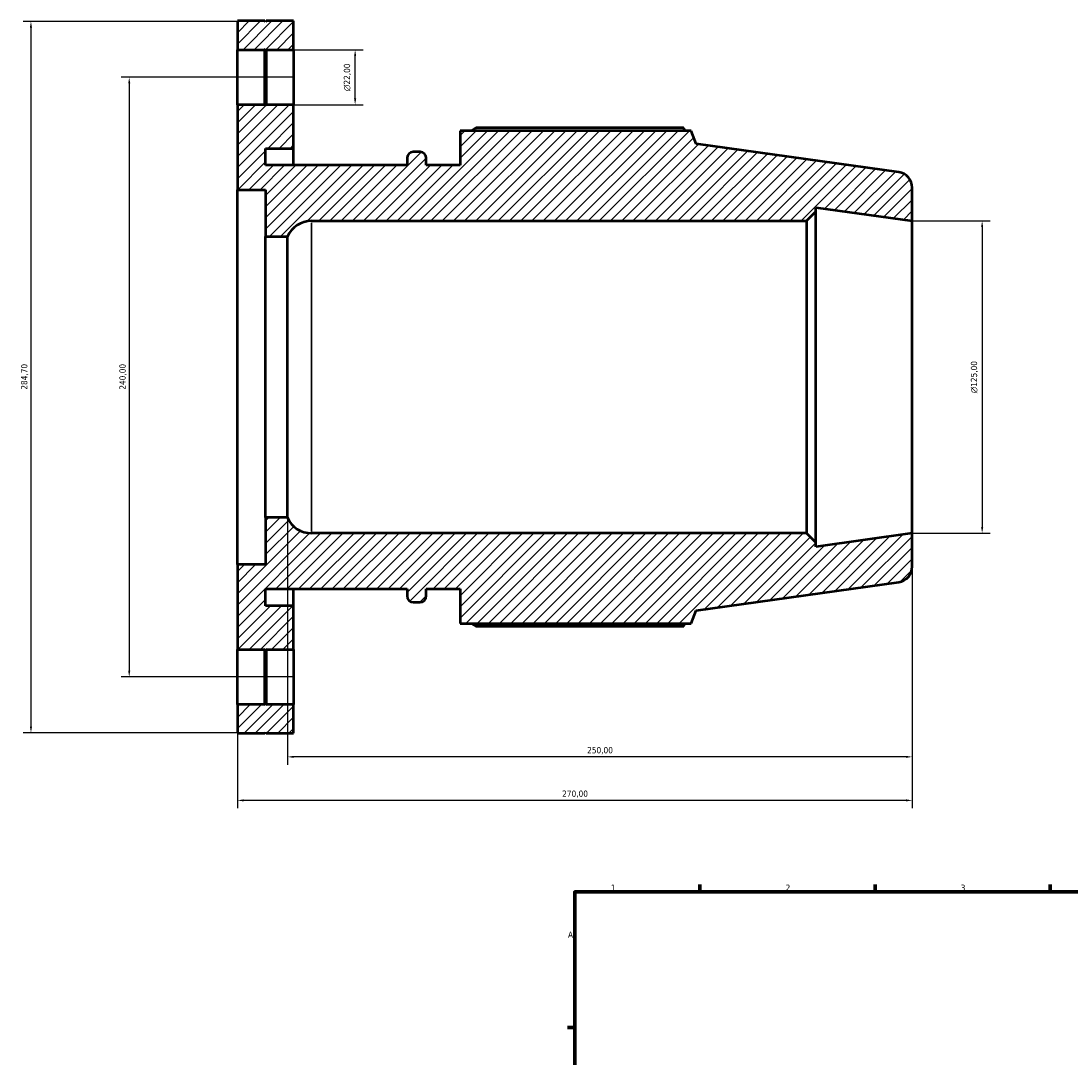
# Model space of a CAD drawing. Header units: millimetres. Extents: x -202 to 1216, y -175 to 952.
# Tile 4 of 7: x -202 to 219, y 508 to 922. Entities that reach past the tile are written whole.
import ezdxf

# ---------------------------------------------------------------- set-up
doc = ezdxf.new("R2010")
doc.units = ezdxf.units.MM
for name, color, linetype, lineweight in [('Border (ISO)', 7, 'Continuous', 70), ('Dimension (ISO)', 7, 'Continuous', 25), ('Hatch (ISO)', 7, 'Continuous', 18), ('Visible (ISO)', 7, 'Continuous', 50), ('Visible Narrow (ISO)', 7, 'Continuous', 35)]:
    doc.layers.add(name, color=color, linetype=linetype, lineweight=lineweight)
doc.styles.add('Note Text (ISO)', font='tahoma.ttf')
doc.dimstyles.new('Default (ISO)', dxfattribs={"dimtxt": 2.5, "dimasz": 2.5, "dimexe": 3.175, "dimexo": 0, "dimgap": 0.762, "dimtad": 1, "dimrnd": 1e-08, "dimzin": 0, "dimtxsty": 'Note Text (ISO)', "dimcen": 0.09, "dimdle": 10, "dimclrd": 256, "dimclre": 256, "dimclrt": 232, "dimazin": 0, "dimtfac": 1.40208, "dimtmove": 0, "dimatfit": 3, "dimfxl": 1, "dimtolj": 1, "dimtzin": 0, "dimlwd": -1, "dimlwe": -1, "dimarcsym": 0})

# ---------------------------------------------------------------- blocks, each defined once
blk = doc.blocks.new('Borders Default Border')
at = {"layer": 'Border (ISO)'}
for p, q in [((70.08, 574), (70.08, 576.9)), ((140.17, 574), (140.17, 576.9)), ((210.25, 574), (210.25, 576.9)), ((20, 519.75), (17.1, 519.75))]:
    blk.add_line(p, q, dxfattribs=at)
at = {"layer": 'Border (ISO)', "flags": 128}
blk.add_lwpolyline([(20, 20), (20, 574), (821, 574), (821, 20), (20, 20)], dxfattribs=at)
at = {"layer": 'Border (ISO)', "color": 232, "true_color": 0xca0064, "char_height": 2.5, "attachment_point": 7, "style": 'Note Text (ISO)'}
for s, insert in [('1', (34.48, 574.4)), ('2', (104.37, 574.4)), ('3', (174.43, 574.35)), ('A', (17.29, 555.62))]:
    blk.add_mtext(s, dxfattribs=dict(at, insert=insert))
blk = doc.blocks.new('*D7')
at = {"layer": 'Defpoints', "color": 0, "transparency": 16777216}
for p in [(155, 717.5), (-115, 705), (-115, 610.6)]:
    blk.add_point(p, dxfattribs=at)
at = {"layer": 'Dimension (ISO)', "transparency": 16777216}
for p, q in [((155, 717.5), (155, 607.43)), ((-115, 705), (-115, 607.43)), ((152.5, 610.6), (-112.5, 610.6))]:
    blk.add_line(p, q, dxfattribs=at)
for points in [[(-112.5, 611.02), (-112.5, 610.18), (-115, 610.6)], [(152.5, 611.02), (152.5, 610.18), (155, 610.6)]]:
    blk.add_solid(points, dxfattribs=at)
at = {"layer": 'Dimension (ISO)', "color": 232, "true_color": 0xca0064, "transparency": 16777216, "insert": (14.95, 614.54), "char_height": 2.5, "attachment_point": 1, "style": 'Note Text (ISO)'}
blk.add_mtext('\\A1;270,00', dxfattribs=at)
blk = doc.blocks.new('*D8')
at = {"layer": 'Defpoints', "color": 0, "transparency": 16777216}
for p in [(-92.5, 900), (-158.28, 660), (-92.5, 660)]:
    blk.add_point(p, dxfattribs=at)
at = {"layer": 'Dimension (ISO)', "transparency": 16777216}
for p, q in [((-92.5, 900), (-161.46, 900)), ((-158.28, 897.5), (-158.28, 662.5)), ((-92.5, 660), (-161.46, 660))]:
    blk.add_line(p, q, dxfattribs=at)
for points in [[(-158.7, 897.5), (-157.86, 897.5), (-158.28, 900)], [(-158.7, 662.5), (-157.86, 662.5), (-158.28, 660)]]:
    blk.add_solid(points, dxfattribs=at)
at = {"layer": 'Dimension (ISO)', "color": 232, "true_color": 0xca0064, "transparency": 16777216, "insert": (-162.22, 774.95), "char_height": 2.5, "attachment_point": 1, "rotation": 90, "style": 'Note Text (ISO)'}
blk.add_mtext('\\A1;240,00', dxfattribs=at)
blk = doc.blocks.new('*D9')
at = {"layer": 'Defpoints', "color": 0, "transparency": 16777216}
for p in [(-103.6, 922.35), (-197.6, 637.65), (-103.6, 637.65)]:
    blk.add_point(p, dxfattribs=at)
at = {"layer": 'Dimension (ISO)', "transparency": 16777216}
for p, q in [((-103.6, 922.35), (-200.77, 922.35)), ((-197.6, 919.85), (-197.6, 640.15)), ((-103.6, 637.65), (-200.77, 637.65))]:
    blk.add_line(p, q, dxfattribs=at)
for points in [[(-198.02, 919.85), (-197.18, 919.85), (-197.6, 922.35)], [(-198.02, 640.15), (-197.18, 640.15), (-197.6, 637.65)]]:
    blk.add_solid(points, dxfattribs=at)
at = {"layer": 'Dimension (ISO)', "color": 232, "true_color": 0xca0064, "transparency": 16777216, "insert": (-201.54, 774.95), "char_height": 2.5, "attachment_point": 1, "rotation": 90, "style": 'Note Text (ISO)'}
blk.add_mtext('\\A1;284,70', dxfattribs=at)
blk = doc.blocks.new('*D10')
at = {"layer": 'Defpoints', "color": 0, "transparency": 16777216}
for p in [(-95, 723.75), (155, 717.5), (-95, 628.02)]:
    blk.add_point(p, dxfattribs=at)
at = {"layer": 'Dimension (ISO)', "transparency": 16777216}
for p, q in [((-95, 723.75), (-95, 624.84)), ((155, 717.5), (155, 624.84)), ((152.5, 628.02), (-92.5, 628.02))]:
    blk.add_line(p, q, dxfattribs=at)
for points in [[(-92.5, 628.43), (-92.5, 627.6), (-95, 628.02)], [(152.5, 628.43), (152.5, 627.6), (155, 628.02)]]:
    blk.add_solid(points, dxfattribs=at)
at = {"layer": 'Dimension (ISO)', "color": 232, "true_color": 0xca0064, "transparency": 16777216, "insert": (24.95, 631.95), "char_height": 2.5, "attachment_point": 1, "style": 'Note Text (ISO)'}
blk.add_mtext('\\A1;250,00', dxfattribs=at)
blk = doc.blocks.new('*D11')
at = {"layer": 'Defpoints', "color": 0, "transparency": 16777216}
for p in [(-92.5, 911), (-67.89, 911), (-92.5, 889)]:
    blk.add_point(p, dxfattribs=at)
at = {"layer": 'Dimension (ISO)', "transparency": 16777216}
for p, q in [((-92.5, 911), (-64.71, 911)), ((-67.89, 891.5), (-67.89, 908.5)), ((-92.5, 889), (-64.71, 889))]:
    blk.add_line(p, q, dxfattribs=at)
for points in [[(-68.3, 908.5), (-67.47, 908.5), (-67.89, 911)], [(-68.3, 891.5), (-67.47, 891.5), (-67.89, 889)]]:
    blk.add_solid(points, dxfattribs=at)
at = {"layer": 'Dimension (ISO)', "color": 232, "true_color": 0xca0064, "transparency": 16777216, "insert": (-72.41, 894.44), "char_height": 2.5, "attachment_point": 1, "rotation": 90, "style": 'Note Text (ISO)'}
blk.add_mtext('\\A1;\\fAIGDT|b0|i0;\\H2.5000;\\ln\\fTahoma|b0|i0;\\H2.5000;22,00', dxfattribs=at)
blk = doc.blocks.new('*D12')
at = {"layer": 'Defpoints', "color": 0, "transparency": 16777216}
for p in [(155, 842.5), (155, 717.5), (183, 717.5)]:
    blk.add_point(p, dxfattribs=at)
at = {"layer": 'Dimension (ISO)', "transparency": 16777216}
for p, q in [((155, 842.5), (186.18, 842.5)), ((183, 840), (183, 720)), ((155, 717.5), (186.18, 717.5))]:
    blk.add_line(p, q, dxfattribs=at)
for points in [[(182.58, 840), (183.42, 840), (183, 842.5)], [(182.58, 720), (183.42, 720), (183, 717.5)]]:
    blk.add_solid(points, dxfattribs=at)
at = {"layer": 'Dimension (ISO)', "color": 232, "true_color": 0xca0064, "transparency": 16777216, "insert": (178.48, 773.51), "char_height": 2.5, "attachment_point": 1, "rotation": 90, "style": 'Note Text (ISO)'}
blk.add_mtext('\\A1;\\fAIGDT|b0|i0;\\H2.5000;\\ln\\fTahoma|b0|i0;\\H2.5000;125,00', dxfattribs=at)

msp = doc.modelspace()

# ---------------------------------------------------------------- hatches: boundary and pattern name
at = {"layer": 'Hatch (ISO)'}
h = msp.add_hatch(dxfattribs=at)
h.set_pattern_fill('ANSI31', color=256, scale=25.4, style=0)
h.set_pattern_definition([(45, (0, 0), (-2.245064, 2.245064), [])])
h.paths.add_polyline_path([(-103.45, 649), (-103.75, 648.7), (-104.05, 649), (-115, 649), (-115, 637.5), (-104.05, 637.5), (-103.75, 637.8), (-103.45, 637.5), (-92.5, 637.5), (-92.5, 649)])
h.paths.add_polyline_path([(-103.75, 911.3), (-103.45, 911), (-92.5, 911), (-92.5, 922.5), (-103.45, 922.5), (-103.75, 922.2), (-104.05, 922.5), (-115, 922.5), (-115, 911), (-104.05, 911)])
edge = h.paths.add_edge_path()
edge.add_ellipse((148.75, 704.183), major_axis=(0.87, -6.189), ratio=1, start_angle=0, end_angle=82)
edge.add_line((155, 704.183), (155, 717.5))
edge.add_line((155, 717.5), (116.429, 712.079))
edge.add_line((116.429, 712.079), (116.429, 713.75))
edge.add_line((116.429, 713.75), (112.679, 717.5))
edge.add_line((112.679, 717.5), (-85.334, 717.5))
edge.add_ellipse((-85.334, 728.1), major_axis=(0, -10.6), ratio=1, start_angle=294.22854, end_angle=360, ccw=False)
edge.add_line((-95, 723.75), (-103.75, 723.75))
edge.add_line((-103.75, 723.75), (-103.75, 705))
edge.add_line((-103.75, 705), (-115, 705))
edge.add_line((-115, 705), (-115, 671))
edge.add_line((-115, 671), (-104.05, 671))
edge.add_line((-104.05, 671), (-103.75, 671.3))
edge.add_line((-103.75, 671.3), (-103.45, 671))
edge.add_line((-103.45, 671), (-92.5, 671))
edge.add_line((-92.5, 671), (-92.5, 688.475))
edge.add_line((-92.5, 688.475), (-103.75, 688.475))
edge.add_line((-103.75, 688.475), (-103.75, 695.2))
edge.add_line((-103.75, 695.2), (-47.114, 695.2))
edge.add_line((-47.114, 695.2), (-47.114, 692.4))
edge.add_ellipse((-44.614, 692.4), major_axis=(-2.5, 0), ratio=1, start_angle=0, end_angle=90)
edge.add_line((-44.614, 689.9), (-41.9, 689.9))
edge.add_ellipse((-41.9, 692.4), major_axis=(0, -2.5), ratio=1, start_angle=0, end_angle=90)
edge.add_line((-39.4, 692.4), (-39.4, 695.2))
edge.add_line((-39.4, 695.2), (-25.9, 695.2))
edge.add_line((-25.9, 695.2), (-25.9, 681.42))
edge.add_line((-25.9, 681.42), (66.504, 681.42))
edge.add_line((66.504, 681.42), (68.6, 686.607))
edge.add_line((68.6, 686.607), (149.62, 697.994))
edge = h.paths.add_edge_path()
edge.add_ellipse((148.75, 855.817), major_axis=(6.25, 0), ratio=1, start_angle=0, end_angle=82)
edge.add_line((149.62, 862.006), (68.6, 873.393))
edge.add_line((68.6, 873.393), (66.504, 878.58))
edge.add_line((66.504, 878.58), (-25.9, 878.58))
edge.add_line((-25.9, 878.58), (-25.9, 864.8))
edge.add_line((-25.9, 864.8), (-39.4, 864.8))
edge.add_line((-39.4, 864.8), (-39.4, 867.6))
edge.add_ellipse((-41.9, 867.6), major_axis=(2.5, 0), ratio=1, start_angle=0, end_angle=90)
edge.add_line((-41.9, 870.1), (-44.614, 870.1))
edge.add_ellipse((-44.614, 867.6), major_axis=(0, 2.5), ratio=1, start_angle=0, end_angle=90)
edge.add_line((-47.114, 867.6), (-47.114, 864.8))
edge.add_line((-47.114, 864.8), (-103.75, 864.8))
edge.add_line((-103.75, 864.8), (-103.75, 871.525))
edge.add_line((-103.75, 871.525), (-92.5, 871.525))
edge.add_line((-92.5, 871.525), (-92.5, 889))
edge.add_line((-92.5, 889), (-103.45, 889))
edge.add_line((-103.45, 889), (-103.75, 888.7))
edge.add_line((-103.75, 888.7), (-104.05, 889))
edge.add_line((-104.05, 889), (-115, 889))
edge.add_line((-115, 889), (-115, 855))
edge.add_line((-115, 855), (-103.75, 855))
edge.add_line((-103.75, 855), (-103.75, 836.25))
edge.add_line((-103.75, 836.25), (-95, 836.25))
edge.add_ellipse((-85.334, 831.9), major_axis=(-9.666, 4.35), ratio=1, start_angle=294.22854, end_angle=360, ccw=False)
edge.add_line((-85.334, 842.5), (112.679, 842.5))
edge.add_line((112.679, 842.5), (116.429, 846.25))
edge.add_line((116.429, 846.25), (116.429, 847.921))
edge.add_line((116.429, 847.921), (155, 842.5))
edge.add_line((155, 842.5), (155, 855.817))

# ---------------------------------------------------------------- linework, layer by layer
at = {"layer": 'Visible (ISO)'}
for p, q in [((-104.05, 922.5), (-115, 922.5)), ((-115, 922.5), (-115, 911)), ((-103.75, 922.2), (-104.05, 922.5)), ((-103.45, 922.5), (-103.75, 922.2)), ((-92.5, 922.5), (-103.45, 922.5)), ((-92.5, 911), (-92.5, 922.5)), ((-115, 911), (-104.05, 911)), ((-115, 889), (-115, 911)), ((-104.05, 911), (-103.75, 911.3)), ((-104.05, 889), (-104.05, 911)), ((-103.75, 911.3), (-103.45, 911)), ((-103.75, 911.3), (-103.75, 888.7)), ((-103.45, 911), (-92.5, 911)), ((-103.45, 911), (-103.45, 889)), ((-92.5, 911), (-92.5, 889)), ((-104.05, 889), (-115, 889)), ((-115, 889), (-115, 855)), ((-103.75, 888.7), (-104.05, 889)), ((-103.45, 889), (-103.75, 888.7)), ((-92.5, 889), (-103.45, 889)), ((-92.5, 871.525), (-92.5, 889)), ((66.504, 878.58), (-25.9, 878.58)), ((-25.9, 878.58), (-25.9, 864.8)), ((63.506, 879.738), (-19.54, 879.738)), ((68.6, 873.393), (66.504, 878.58)), ((-103.75, 864.8), (-103.75, 871.525)), ((-103.75, 871.525), (-92.5, 871.525)), ((-92.5, 864.8), (-92.5, 871.525)), ((-41.9, 870.1), (-44.614, 870.1)), ((149.62, 862.006), (68.6, 873.393)), ((-47.114, 867.6), (-47.114, 864.8)), ((-39.4, 864.8), (-39.4, 867.6)), ((-47.114, 864.8), (-103.75, 864.8)), ((-25.9, 864.8), (-39.4, 864.8)), ((-115, 855), (-103.75, 855)), ((-115, 705), (-115, 855)), ((-103.75, 855), (-103.75, 836.25)), ((155, 842.5), (155, 855.817)), ((112.679, 842.5), (116.429, 846.25)), ((116.429, 846.25), (116.429, 847.921)), ((116.429, 847.921), (155, 842.5)), ((116.429, 713.75), (116.429, 846.25)), ((-85.334, 842.5), (112.679, 842.5)), ((112.679, 842.5), (112.679, 717.5)), ((155, 717.5), (155, 842.5)), ((-103.75, 836.25), (-95, 836.25)), ((-103.75, 723.75), (-103.75, 836.25)), ((-95, 723.75), (-95, 836.25)), ((-95, 723.75), (-103.75, 723.75)), ((-103.75, 723.75), (-103.75, 705)), ((112.679, 717.5), (-85.334, 717.5)), ((116.429, 713.75), (112.679, 717.5)), ((155, 717.5), (116.429, 712.079)), ((155, 704.183), (155, 717.5)), ((116.429, 712.079), (116.429, 713.75)), ((-103.75, 705), (-115, 705)), ((-115, 705), (-115, 671)), ((68.6, 686.607), (149.62, 697.994)), ((-103.75, 688.475), (-103.75, 695.2)), ((-103.75, 695.2), (-47.114, 695.2)), ((-92.5, 688.475), (-92.5, 695.2)), ((-47.114, 695.2), (-47.114, 692.4)), ((-39.4, 692.4), (-39.4, 695.2)), ((-39.4, 695.2), (-25.9, 695.2)), ((-25.9, 695.2), (-25.9, 681.42)), ((-44.614, 689.9), (-41.9, 689.9)), ((-92.5, 688.475), (-103.75, 688.475)), ((-92.5, 671), (-92.5, 688.475)), ((66.504, 681.42), (68.6, 686.607)), ((-25.9, 681.42), (66.504, 681.42)), ((-19.54, 680.262), (63.506, 680.262)), ((-115, 671), (-104.05, 671)), ((-115, 649), (-115, 671)), ((-104.05, 671), (-103.75, 671.3)), ((-104.05, 649), (-104.05, 671)), ((-103.75, 671.3), (-103.45, 671)), ((-103.75, 671.3), (-103.75, 648.7)), ((-103.45, 671), (-92.5, 671)), ((-103.45, 671), (-103.45, 649)), ((-92.5, 671), (-92.5, 649)), ((-104.05, 649), (-115, 649)), ((-115, 649), (-115, 637.5)), ((-103.75, 648.7), (-104.05, 649)), ((-103.45, 649), (-103.75, 648.7)), ((-92.5, 649), (-103.45, 649)), ((-92.5, 637.5), (-92.5, 649)), ((-115, 637.5), (-104.05, 637.5)), ((-104.05, 637.5), (-103.75, 637.8)), ((-103.75, 637.8), (-103.45, 637.5)), ((-103.45, 637.5), (-92.5, 637.5))]:
    msp.add_line(p, q, dxfattribs=at)
for centre, radius, start, end in [((-44.614, 867.6), 2.5, 90, 180), ((-41.9, 867.6), 2.5, 0, 90), ((148.75, 855.817), 6.25, 0, 82), ((-85.334, 831.9), 10.6, 90, 155.77146), ((-85.334, 728.1), 10.6, 204.22854, 270), ((148.75, 704.183), 6.25, 278, 0), ((-44.614, 692.4), 2.5, 180, 270), ((-41.9, 692.4), 2.5, 270, 0)]:
    msp.add_arc(centre, radius, start, end, dxfattribs=at)
for points, weights in [([(-21.387, 878.58), (-20.479, 879.154), (-19.54, 879.738)], [1.01131791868, 1.01332407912, 1.01518379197]), ([(64.253, 878.58), (63.886, 879.154), (63.506, 879.738)], [1.00098484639, 1.00056642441, 1]), ([(-19.54, 680.262), (-20.479, 680.846), (-21.387, 681.42)], [1.01518379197, 1.01332407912, 1.01131791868]), ([(63.506, 680.262), (63.886, 680.846), (64.253, 681.42)], [1, 1.00056642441, 1.00098484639])]:
    msp.add_rational_spline(points, weights, degree=2, dxfattribs=at)
at = {"layer": 'Visible Narrow (ISO)'}
msp.add_line((-85.334, 718.269), (-85.334, 841.731), dxfattribs=at)

# ---------------------------------------------------------------- block references
msp.add_blockref('Borders Default Border', (0, 0))

# ---------------------------------------------------------------- dimensions: what is measured, and where the dimension line sits
at = {"layer": 'Dimension (ISO)'}
for base, p1, p2, angle, picture, middle in [((-197.6, 637.65), (-103.6, 922.35), (-103.6, 637.65), 90, '*D9', (-197.6, 780)), ((-158.28, 660), (-92.5, 900), (-92.5, 660), 90, '*D8', (-158.28, 780)), ((-95, 628.015), (155, 717.5), (-95, 723.75), 180, '*D10', (30, 628.015)), ((-115, 610.601), (155, 717.5), (-115, 705), 180, '*D7', (20, 610.601))]:
    dim = msp.add_linear_dim(base=base, p1=p1, p2=p2, angle=angle, dimstyle='Default (ISO)', override={"dimdec": 2, "dimtp": 0, "dimtm": 0, "dimtdec": 2, "dimtofl": 0, "dimatfit": 1}, dxfattribs=at)
    dim.commit()
    dim.dimension.update_dxf_attribs({"geometry": picture, "text_midpoint": middle, "dimtype": 160})
for base, p1, p2, picture, middle in [((-67.887, 911), (-92.5, 889), (-92.5, 911), '*D11', (-67.887, 900)), ((183, 717.5), (155, 842.5), (155, 717.5), '*D12', (183, 780))]:
    dim = msp.add_linear_dim(base=base, p1=p1, p2=p2, angle=90, text='\\fAIGDT|b0|i0;\\H2.5000;\\ln\\fTahoma|b0|i0;\\H2.5000;<>', dimstyle='Default (ISO)', override={"dimdec": 2, "dimtp": 0, "dimtm": 0, "dimtdec": 2, "dimtofl": 0, "dimatfit": 1}, dxfattribs=at)
    dim.commit()
    dim.dimension.update_dxf_attribs({"geometry": picture, "text_midpoint": middle, "dimtype": 160})

doc.saveas('drawing.dxf')
